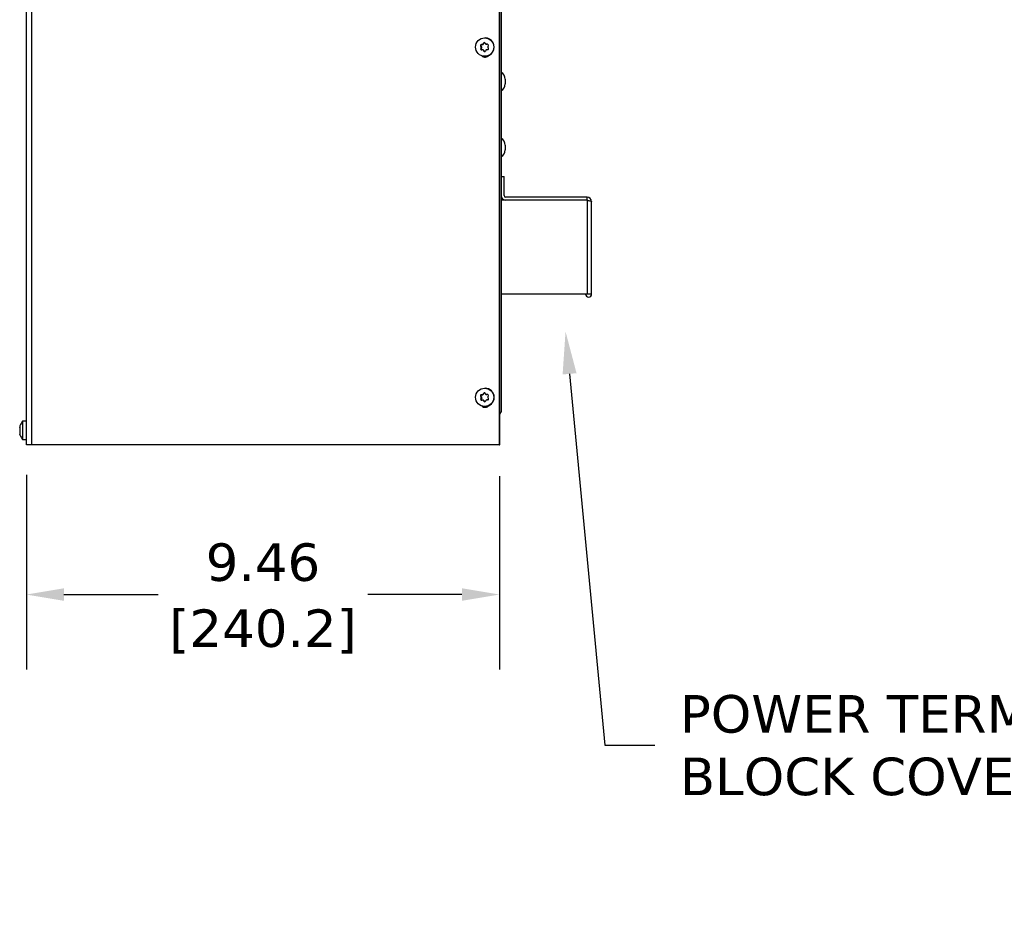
# Model space of a CAD drawing. Header units: inches. Extents: x -1 to 128, y 3 to 101.
# Tile 9 of 17: x 46 to 65, y 38 to 56. Entities that reach past the tile are written whole.
import ezdxf
from ezdxf import colors
from ezdxf.entities.mleader import LeaderData, LeaderLine
from ezdxf.math import Vec2, Vec3

# ---------------------------------------------------------------- set-up
doc = ezdxf.new("R2010")
doc.units = ezdxf.units.IN
doc.header["$LTSCALE"] = 12
doc.header["$MEASUREMENT"] = 0
doc.header["$PDSIZE"] = -1
doc.linetypes.add('SLD-Solid', pattern=[0])
doc.layers.add('DIMENSIONS', color=140, linetype='SLD-Solid', lineweight=25)
doc.styles.get("Standard").update_dxf_attribs({"font": 'verdana.ttf'})
doc.dimstyles.get("Standard").update_dxf_attribs({"dimtxt": 0.18, "dimasz": 0.18, "dimexe": 0.18, "dimexo": 0.0625, "dimgap": 0.09, "dimtad": 0, "dimtih": 1, "dimtoh": 1, "dimdec": 4, "dimzin": 0, "dimdsep": 46, "dimtxsty": 'Standard', "dimcen": 0.09, "dimadec": 0, "dimazin": 0, "dimtfac": 1, "dimtdec": 4, "dimtofl": 0, "dimtmove": 0, "dimatfit": 3, "dimfxl": 0, "dimtolj": 1, "dimtzin": 0, "dimarcsym": 0})

# ---------------------------------------------------------------- blocks, each defined once
blk = doc.blocks.new('*D118')
at = {"layer": 'Defpoints', "color": 0}
for p in [(45.857, 47.916), (55.315, 47.886), (45.857, 44.923)]:
    blk.add_point(p, dxfattribs=at)
at = {"layer": 'DIMENSIONS', "color": 0, "lineweight": -2}
for p, q in [((45.857, 47.316), (45.857, 43.423)), ((55.315, 47.286), (55.315, 43.423)), ((46.607, 44.923), (48.489, 44.923)), ((54.565, 44.923), (52.683, 44.923))]:
    blk.add_line(p, q, dxfattribs=at)
at = {"layer": 'DIMENSIONS', "color": 0}
for points in [[(46.607, 45.048), (46.607, 44.798), (45.857, 44.923)], [(54.565, 45.048), (54.565, 44.798), (55.315, 44.923)]]:
    blk.add_solid(points, dxfattribs=at)
at = {"layer": 'DIMENSIONS', "color": 0, "char_height": 0.75, "attachment_point": 5}
for s, insert in [('\\A1;9.46', (50.586, 45.564)), ('\\A1;[240.2]', (50.586, 44.183))]:
    blk.add_mtext(s, dxfattribs=dict(at, insert=insert))

msp = doc.modelspace()

# ---------------------------------------------------------------- linework, layer by layer
for p, q in [((55.31419, 47.91556), (55.31419, 85.02306)), ((55.31925, 47.91556), (55.31925, 85.02306)), ((55.34719, 84.86556), (55.34719, 48.59656)), ((45.85719, 47.91556), (45.85719, 83.15256)), ((45.96308, 47.91556), (45.96308, 83.15256)), ((54.95237, 55.91653), (54.9629, 55.91653)), ((54.98129, 55.91743), (54.9629, 55.91653)), ((54.97048, 55.91743), (54.98129, 55.91743)), ((54.98639, 55.92773), (54.9972, 55.92773)), ((54.99509, 55.94417), (55.00562, 55.94417)), ((55.00562, 55.94417), (54.9972, 55.92773)), ((55.02672, 56.04856), (55.01975, 56.04856)), ((55.05341, 55.92152), (55.06424, 55.92152)), ((55.05434, 55.92155), (55.06516, 55.92155)), ((55.07611, 55.92208), (55.06516, 55.92155)), ((54.93739, 55.88728), (54.94792, 55.88728)), ((54.93987, 55.83632), (54.9504, 55.83632)), ((54.94708, 55.87174), (54.9579, 55.87174)), ((54.94792, 55.88728), (54.9579, 55.87174)), ((54.948, 55.85276), (54.95882, 55.85276)), ((54.95882, 55.85276), (54.9504, 55.83632)), ((54.98747, 55.8096), (54.97664, 55.8096)), ((54.99256, 55.80089), (55.00338, 55.80089)), ((55.00282, 55.78535), (55.01335, 55.78535)), ((55.00338, 55.80089), (55.01335, 55.78535)), ((55.01975, 55.68256), (55.02672, 55.68256)), ((55.42719, 55.22356), (55.42719, 55.12956)), ((55.42719, 53.90457), (55.42719, 53.81057)), ((55.34719, 53.27806), (55.40719, 53.27806)), ((55.40719, 52.89606), (55.40719, 53.27806)), ((57.06619, 52.80495), (55.34719, 52.80495)), ((57.06619, 52.86506), (55.43819, 52.86506)), ((57.06619, 52.80506), (55.43819, 52.80506)), ((57.06619, 52.80506), (57.06619, 52.86506)), ((57.06619, 52.80495), (57.06619, 50.93006)), ((57.15719, 50.93022), (57.15719, 52.77406)), ((57.06619, 50.93006), (55.34719, 50.93006)), ((57.15719, 50.93006), (57.06619, 50.93006)), ((57.15719, 50.93006), (57.15719, 50.93022)), ((55.02672, 49.04856), (55.01975, 49.04856)), ((54.93739, 48.88728), (54.94792, 48.88728)), ((54.93987, 48.83632), (54.9504, 48.83632)), ((54.94708, 48.87174), (54.9579, 48.87174)), ((54.94792, 48.88728), (54.9579, 48.87174)), ((54.948, 48.85276), (54.95882, 48.85276)), ((54.95882, 48.85276), (54.9504, 48.83632)), ((54.95237, 48.91653), (54.9629, 48.91653)), ((54.98129, 48.91743), (54.9629, 48.91653)), ((54.97048, 48.91743), (54.98129, 48.91743)), ((54.98639, 48.92773), (54.9972, 48.92773)), ((54.99509, 48.94417), (55.00562, 48.94417)), ((55.00562, 48.94417), (54.9972, 48.92773)), ((55.05341, 48.92152), (55.06424, 48.92152)), ((55.05434, 48.92155), (55.06516, 48.92155)), ((55.07611, 48.92208), (55.06516, 48.92155)), ((54.98747, 48.8096), (54.97664, 48.8096)), ((54.99256, 48.80089), (55.00338, 48.80089)), ((55.00282, 48.78535), (55.01335, 48.78535)), ((55.00338, 48.80089), (55.01335, 48.78535)), ((55.01975, 48.68256), (55.02672, 48.68256)), ((55.31925, 48.57056), (55.34719, 48.57056)), ((55.34719, 48.59656), (55.34719, 48.57056)), ((55.34719, 48.59656), (55.34719, 48.57056)), ((45.72296, 48.26152), (45.72758, 48.26152)), ((45.72309, 48.26155), (45.72757, 48.26155)), ((45.77719, 48.38856), (45.77719, 48.02256)), ((45.85719, 48.38856), (45.77719, 48.38856)), ((45.72309, 48.19276), (45.72433, 48.19276)), ((45.72309, 48.14089), (45.72351, 48.14089)), ((45.77719, 48.02256), (45.85719, 48.02256)), ((45.96308, 47.91556), (45.85719, 47.91556)), ((55.31419, 47.91556), (45.96308, 47.91556)), ((55.31419, 47.91556), (55.31925, 47.91556))]:
    msp.add_line(p, q)
for centre, radius, start, end in [((54.95366, 55.89741), 0.01917, 93.875463, 211.894128), ((54.9694, 55.93655), 0.01915, 273.23982, 332.551412), ((55.01192, 55.93558), 0.01889, 32.67181, 152.941672), ((55.05333, 55.94024), 0.01872, 212.3133, 273.101024), ((55.07416, 55.90366), 0.01883, 331.939041, 93.45435), ((54.95702, 55.82781), 0.01915, 153.60826, 271.785131), ((54.93054, 55.86142), 0.01949, 333.611634, 31.959274), ((54.97654, 55.7905), 0.0191, 32.972689, 92.441634), ((55.01872, 55.79551), 0.01887, 212.575616, 333.037865), ((55.06039, 55.795), 0.0187, 92.460302, 153.33093), ((55.07758, 55.8334), 0.01883, 272.109951, 33.659641), ((55.09857, 55.86965), 0.01866, 152.17872, 213.392188), ((55.26382, 55.22356), 0.16338, 0, 59.313941), ((55.26382, 55.12956), 0.16338, 300.686059, 0), ((55.26382, 53.90457), 0.16338, 0, 59.313941), ((55.26382, 53.81057), 0.16338, 300.686059, 0), ((55.43819, 52.89606), 0.091, 180, 270), ((55.43819, 52.89606), 0.031, 180, 270), ((57.06619, 52.77406), 0.091, 0, 90), ((57.06619, 52.77406), 0.031, 65.610771, 90), ((57.09711, 50.93014), 0.06008, 180, 0), ((54.95366, 48.89741), 0.01917, 93.875463, 211.894128), ((54.95702, 48.82781), 0.01915, 153.60826, 271.785131), ((54.93054, 48.86142), 0.01949, 333.611634, 31.959274), ((54.9694, 48.93655), 0.01915, 273.23982, 332.551412), ((55.01192, 48.93558), 0.01889, 32.67181, 152.941672), ((55.05333, 48.94024), 0.01872, 212.3133, 273.101024), ((55.07416, 48.90366), 0.01883, 331.939041, 93.45435), ((55.07758, 48.8334), 0.01883, 272.109951, 33.659641), ((55.09857, 48.86965), 0.01866, 152.17872, 213.392188), ((54.97654, 48.7905), 0.0191, 32.972689, 92.441634), ((55.01872, 48.79551), 0.01887, 212.575616, 333.037865), ((55.06039, 48.795), 0.0187, 92.460302, 153.33093), ((55.25819, 48.59656), 0.089, 313.315216, 343.014191), ((46.01626, 48.20556), 0.30107, 142.567464, 162.924246), ((45.7843, 48.20887), 0.06195, 171.189228, 188.810772), ((46.01626, 48.20556), 0.30107, 197.066326, 217.432536)]:
    msp.add_arc(centre, radius, start, end)
for centre in [(55.01975, 55.86556), (55.01975, 48.86556)]:
    msp.add_ellipse(centre, major_axis=(0, -0.183), ratio=0.9961947)
for centre, major_axis, ratio, start_param, end_param in [((54.96382, 55.89757), (0, 0.01899), 0.9961947, 0.04880075, 2.14319586), ((55.03796, 55.91949), (-0.29584, -0.01439), 0.00425158, -1.34086481, -1.27747146), ((54.98037, 55.93641), (0, -0.019), 0.9961947, 0.04880075, 1.09599831), ((54.99275, 55.89024), (0.13582, 0.26322), 0.07751502, 1.40460946, 1.46800281), ((55.02245, 55.93549), (0, -0.01899), 0.9961947, 3.41344843, 4.23759096), ((55.02672, 55.86556), (0, 0.183), 0.9961947, 3.14159265, 6.28318531), ((55.0858, 55.89481), (-0.16086, 0.2487), 0.07326344, 1.31728169, 1.38067504), ((55.03796, 55.91949), (0.29584, 0.01439), 0.00425158, 1.45179765, 1.515191), ((55.06424, 55.94052), (0, 0.019), 0.9961947, 3.14159265, 3.19039341), ((54.99537, 55.83631), (-0.16086, 0.2487), 0.07326344, 1.31728169, 1.38067504), ((54.99275, 55.89024), (-0.13582, -0.26322), 0.07751502, -1.388053, -1.32465965), ((54.96722, 55.82764), (0, 0.01899), 0.9961947, 1.09599831, 2.95559283), ((55.04321, 55.81163), (-0.29584, -0.01439), 0.00425158, -1.34086481, -1.27747146), ((54.94199, 55.86145), (0, 0.019), 0.9961947, 4.23759096, 5.28478851), ((54.98747, 55.7906), (0, -0.019), 0.9961947, 2.14319586, 3.14159265), ((54.99537, 55.83631), (0.16086, -0.2487), 0.07326344, -1.47538077, -1.41198742), ((55.02925, 55.79563), (0, 0.01899), 0.9961947, 2.14319586, 2.85915846), ((55.08843, 55.84088), (-0.13582, -0.26322), 0.07751502, -1.388053, -1.32465965), ((55.04321, 55.81163), (0.29584, 0.01439), 0.00425158, 1.45179765, 1.515191), ((55.08843, 55.84088), (0.13582, 0.26322), 0.07751502, 1.40460946, 1.46800281), ((55.0858, 55.89481), (0.16086, -0.2487), 0.07326344, -1.47538077, -1.41198742), ((55.02959, 55.76556), (0, 0.1), 0.9961947, 2.39852842, 4.0018864), ((55.02672, 48.86556), (0, -0.183), 0.9961947, 0, 3.14159265), ((54.99537, 48.83631), (-0.16086, 0.2487), 0.07326344, 1.31728169, 1.38067504), ((54.99275, 48.89024), (-0.13582, -0.26322), 0.07751502, -1.388053, -1.32465965), ((54.96382, 48.89757), (0, 0.01899), 0.9961947, 0.04880075, 2.14319586), ((54.96722, 48.82764), (0, 0.01899), 0.9961947, 1.09599831, 3.14159265), ((55.03796, 48.91949), (-0.29584, -0.01439), 0.00425158, -1.34086481, -1.27747146), ((54.94199, 48.86145), (0, 0.019), 0.9961947, 4.23759096, 5.28478851), ((54.98037, 48.93641), (0, -0.019), 0.9961947, 0.04880075, 1.09599831), ((54.99275, 48.89024), (0.13582, 0.26322), 0.07751502, 1.40460946, 1.46800281), ((55.02245, 48.93549), (0, -0.01899), 0.9961947, 3.41344843, 4.23759096), ((55.0858, 48.89481), (-0.16086, 0.2487), 0.07326344, 1.31728169, 1.38067504), ((55.03796, 48.91949), (0.29584, 0.01439), 0.00425158, 1.45179765, 1.515191), ((55.06424, 48.94052), (0, 0.019), 0.9961947, 3.14159265, 3.19039341), ((55.08843, 48.84088), (0.13582, 0.26322), 0.07751502, 1.40460946, 1.46800281), ((55.0858, 48.89481), (0.16086, -0.2487), 0.07326344, -1.47538077, -1.41198742), ((55.04321, 48.81163), (-0.29584, -0.01439), 0.00425158, -1.34086481, -1.27747146), ((55.02959, 48.76556), (0, 0.1), 0.9961947, 2.39852842, 4.0018864), ((54.98747, 48.7906), (0, -0.019), 0.9961947, 2.14319586, 3.14159265), ((54.99537, 48.83631), (0.16086, -0.2487), 0.07326344, -1.47538077, -1.41198742), ((55.02925, 48.79563), (0, 0.01899), 0.9961947, 2.14319586, 2.85915846), ((55.08843, 48.84088), (-0.13582, -0.26322), 0.07751502, -1.388053, -1.32465965), ((55.04321, 48.81163), (0.29584, 0.01439), 0.00425158, 1.45179765, 1.515191), ((46.01626, 48.23481), (-0.29619, 0), 0.84060369, 6.07702353, 6.14041688), ((46.01626, 48.25949), (-0.29619, 0), 0.04878139, -0.20616177, -0.14276842), ((46.01626, 48.25949), (-0.29619, 0), 0.04878139, 0.14276842, 0.20616177), ((46.01626, 48.18088), (-0.29619, 0), 0.88938508, 6.07702353, 6.14041688), ((46.01626, 48.23481), (-0.29619, 0), 0.84060369, 0.14276842, 0.20616177), ((46.01626, 48.23024), (-0.29619, 0), 0.88938508, 0.14276842, 0.20616177), ((46.01626, 48.15163), (-0.29619, 0), 0.04878139, -0.20616177, -0.14276842), ((46.01626, 48.18088), (-0.29619, 0), 0.88938508, 0.14276842, 0.20616177), ((46.01626, 48.17631), (-0.29619, 0), 0.84060369, 0.14276842, 0.20616177)]:
    msp.add_ellipse(centre, major_axis=major_axis, ratio=ratio, start_param=start_param, end_param=end_param)
for points, knots in [([(57.06619, 52.80495), (57.07811, 52.80237), (57.09001, 52.7998), (57.11202, 52.79465), (57.12212, 52.79208), (57.13896, 52.78693), (57.14571, 52.78436), (57.15482, 52.77921), (57.15719, 52.77663), (57.15719, 52.77406)], [0, 0, 0, 0, 0.25, 0.25, 0.5, 0.5, 0.75, 0.75, 1, 1, 1, 1]), ([(45.72309, 48.27023), (45.72261, 48.26744), (45.72236, 48.26514), (45.72236, 48.26211), (45.72261, 48.26138), (45.72309, 48.26155)], [0, 0, 0, 0, 0.5, 0.5, 1, 1, 1, 1]), ([(45.72309, 48.25743), (45.72261, 48.2576), (45.72236, 48.25864), (45.72236, 48.26071), (45.72236, 48.261), (45.72237, 48.26131)], [0, 0, 0, 0, 0.5, 0.5, 0.576880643, 0.576880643, 0.576880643, 0.576880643]), ([(45.72852, 48.29416), (45.72842, 48.29382), (45.72825, 48.29321), (45.72762, 48.29084), (45.72704, 48.28855), (45.72635, 48.28577)], [0.609296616, 0.609296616, 0.609296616, 0.609296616, 0.75, 0.75, 1, 1, 1, 1]), ([(45.72635, 48.26245), (45.72704, 48.26261), (45.72762, 48.2619), (45.72842, 48.2589), (45.72865, 48.25659), (45.72865, 48.25095), (45.72843, 48.24768), (45.72762, 48.24106), (45.72704, 48.23774), (45.72635, 48.2348)], [0, 0, 0, 0, 0.25, 0.25, 0.5, 0.5, 0.75, 0.75, 1, 1, 1, 1]), ([(45.72309, 48.15369), (45.72261, 48.15352), (45.72236, 48.15248), (45.72236, 48.14889), (45.72261, 48.14635), (45.72309, 48.14339)], [0, 0, 0, 0, 0.5, 0.5, 1, 1, 1, 1]), ([(45.72635, 48.18384), (45.72704, 48.18106), (45.72762, 48.17784), (45.72842, 48.17125), (45.72865, 48.16787), (45.72865, 48.1619), (45.72843, 48.15936), (45.72762, 48.15578), (45.72704, 48.15475), (45.72635, 48.15459)], [0, 0, 0, 0, 0.25, 0.25, 0.5, 0.5, 0.75, 0.75, 1, 1, 1, 1]), ([(45.72635, 48.12695), (45.72704, 48.12402), (45.72762, 48.1215), (45.72842, 48.11791), (45.72865, 48.11683), (45.72865, 48.11659), (45.72861, 48.1167), (45.72852, 48.11696)], [0, 0, 0, 0, 0.25, 0.25, 0.5, 0.5, 0.609722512, 0.609722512, 0.609722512, 0.609722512]), ([(45.72845, 48.11722), (45.72834, 48.11757), (45.7282, 48.11809), (45.72762, 48.12028), (45.72704, 48.12257), (45.72635, 48.12535)], [0.639569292, 0.639569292, 0.639569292, 0.639569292, 0.75, 0.75, 1, 1, 1, 1])]:
    msp.add_open_spline(points, degree=3, knots=knots)

# ---------------------------------------------------------------- dimensions: what is measured, and where the dimension line sits
at = {"layer": 'DIMENSIONS'}
dim = msp.add_linear_dim(base=(45.85719, 44.92342), p1=(55.31455, 47.88554), p2=(45.85719, 47.91556), dimstyle='Standard', override={"dimtxt": 0.75, "dimasz": 0.75, "dimexe": 1.5, "dimexo": 0.6, "dimgap": 0.25, "dimdec": 2, "dimzin": 1, "dimpost": '\\X', "dimtdec": 2, "dimtzin": 1}, dxfattribs=at)
dim.commit()
dim.dimension.update_dxf_attribs({"geometry": '*D118', "text_midpoint": (50.58587, 44.92342)})

# ---------------------------------------------------------------- leaders
ml = msp.add_multileader_mtext('Standard', dxfattribs=at)
ml.set_content('POWER TERMINAL\\PBLOCK COVER', color=256)
ml.set_leader_properties(color=256, linetype='ByLayer', lineweight=-1)
ml.build(insert=Vec2(0, 0))
ml.multileader.update_dxf_attribs({"text_left_attachment_type": 2, "text_right_attachment_type": 2, "dogleg_length": 1, "arrow_head_size": 0.85})
ctx = ml.context
ctx.base_point, ctx.char_height, ctx.arrow_head_size, ctx.landing_gap_size, ctx.plane_origin = Vec3(58.4197, 41.91374), 0.75, 0.85, 0.5, Vec3(57.18009, 52.70791)
ctx.left_attachment, ctx.right_attachment = 2, 2
notes = []
notes.append((ctx, [(0, (1, 1, 0), (57.4197, 41.91374), (1, 0), 1, [(0, [(56.63573, 50.18076)], 0, [])])]))
ctx.mtext.insert, ctx.mtext.flow_direction = Vec3(58.9197, 42.91374), 5
for ctx, leaders in notes:
    for number, flags, end, landing, length, lines in leaders:
        leader = LeaderData()
        leader.index, (leader.has_last_leader_line, leader.has_dogleg_vector, leader.attachment_direction) = number, flags
        leader.last_leader_point, leader.dogleg_vector, leader.dogleg_length = Vec3(end), Vec3(landing), length
        for number, points, colour, breaks in lines:
            line = LeaderLine()
            line.index, line.vertices, line.color, line.breaks = number, Vec3.list(points), colors.encode_raw_color(colour), breaks
            leader.lines.append(line)
        ctx.leaders.append(leader)

doc.saveas('drawing.dxf')
